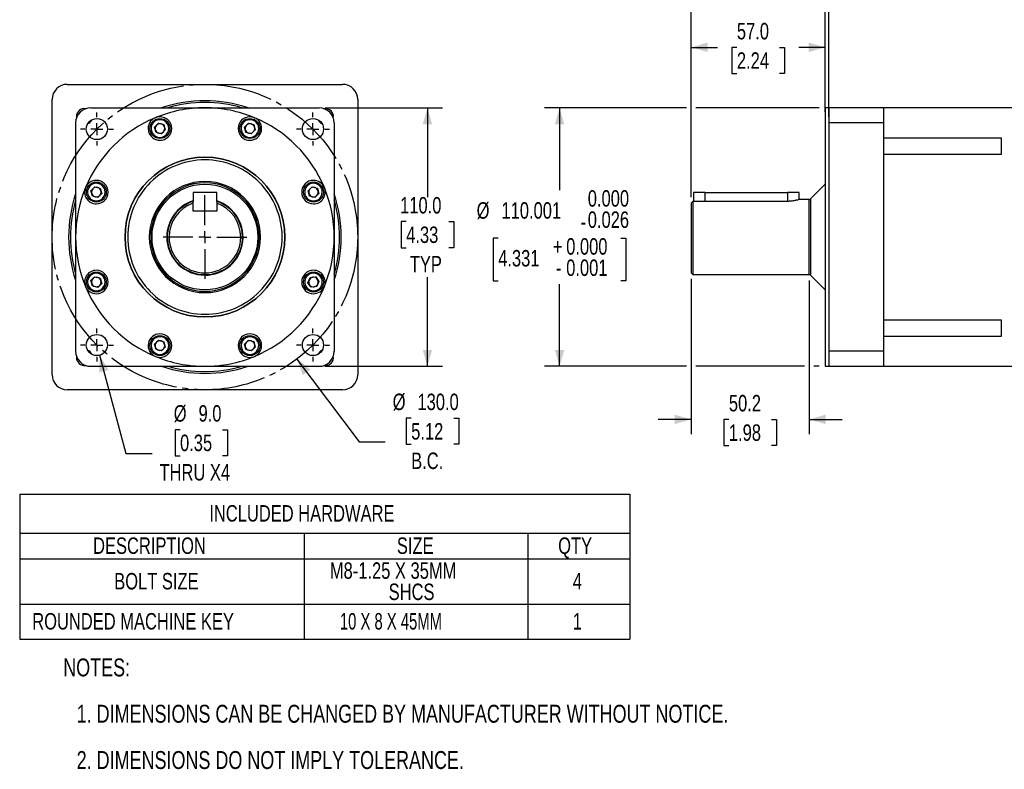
# Model space of a CAD drawing. Header units: millimetres. Extents: x 0 to 432, y 0 to 278.
# Tile 1 of 16: x 0 to 209, y 11 to 170. Entities that reach past the tile are written whole.
import ezdxf

# ---------------------------------------------------------------- set-up
doc = ezdxf.new("R2010")
doc.units = ezdxf.units.MM
doc.linetypes.add('SLD-Center', pattern=[19.05, 15.24, -1.27, 1.27, -1.27])
doc.linetypes.add('SLD-Solid', pattern=[0])
doc.layers.add('CENTER', color=40, linetype='SLD-Center')
doc.layers.add('DIMENSIONS', color=140, linetype='SLD-Solid', lineweight=25)
doc.layers.add('TEXT', color=140, linetype='SLD-Solid', lineweight=25)
doc.styles.add('SLDTEXTSTYLE0', font='TXT', dxfattribs={"width": 0.75})
doc.styles.add('SLDTEXTSTYLE1', font='TXT', dxfattribs={"width": 0.673077})
doc.dimstyles.new('SLDDIMSTYLE0', dxfattribs={"dimtxt": 3.5, "dimasz": 3.5, "dimexe": 0, "dimexo": 0.0625, "dimgap": 0.875, "dimtad": 0, "dimtih": 1, "dimtoh": 1, "dimdec": 1, "dimlfac": 2, "dimrnd": 1e-09, "dimzin": 4, "dimdsep": 46, "dimtxsty": 'SLDTEXTSTYLE0', "dimsah": 1, "dimcen": 0.09, "dimadec": 0, "dimazin": 1, "dimtfac": 1, "dimtdec": 1, "dimtofl": 0, "dimtmove": 0, "dimatfit": 3, "dimfxl": 0, "dimfrac": 2, "dimtolj": 1, "dimtzin": 12, "dimarcsym": 0})
doc.dimstyles.new('SLDDIMSTYLE3', dxfattribs={"dimtxt": 3.5, "dimasz": 3.5, "dimexe": 0, "dimexo": 0.0625, "dimgap": 0.875, "dimtad": 0, "dimtih": 1, "dimtoh": 1, "dimdec": 3, "dimlfac": 2, "dimrnd": 1e-09, "dimzin": 12, "dimdsep": 46, "dimtxsty": 'SLDTEXTSTYLE0', "dimsah": 1, "dimcen": 0.09, "dimadec": 0, "dimazin": 3, "dimtol": 1, "dimtm": 0.026, "dimtfac": 1, "dimtdec": 3, "dimtofl": 0, "dimtmove": 0, "dimatfit": 3, "dimfxl": 0, "dimfrac": 2, "dimtolj": 1, "dimtzin": 0, "dimarcsym": 0})
doc.dimstyles.new('SLDDIMSTYLE4', dxfattribs={"dimtxt": 3.5, "dimasz": 3.5, "dimexe": 0, "dimexo": 0.0625, "dimgap": 0.875, "dimtad": 0, "dimtih": 1, "dimtoh": 1, "dimdec": 1, "dimlfac": 2, "dimrnd": 1e-09, "dimzin": 12, "dimdsep": 46, "dimtxsty": 'SLDTEXTSTYLE0', "dimsah": 1, "dimcen": 0.09, "dimadec": 0, "dimazin": 3, "dimtfac": 1, "dimtdec": 1, "dimtmove": 0, "dimatfit": 0, "dimfxl": 0, "dimfrac": 2, "dimtolj": 1, "dimtzin": 12, "dimarcsym": 0})
doc.dimstyles.new('SLDDIMSTYLE5', dxfattribs={"dimtxt": 3.5, "dimasz": 3.5, "dimexe": 0, "dimexo": 0.0625, "dimgap": 0.875, "dimtad": 0, "dimtih": 1, "dimtoh": 1, "dimdec": 1, "dimlfac": 2, "dimrnd": 1e-09, "dimzin": 12, "dimdsep": 46, "dimtxsty": 'SLDTEXTSTYLE0', "dimsah": 1, "dimcen": 0.09, "dimadec": 0, "dimazin": 3, "dimtfac": 1, "dimtdec": 1, "dimtofl": 0, "dimtmove": 0, "dimatfit": 3, "dimfxl": 0, "dimfrac": 2, "dimtolj": 1, "dimtzin": 12, "dimarcsym": 0})
doc.dimstyles.new('SLDDIMSTYLE6', dxfattribs={"dimtxt": 3.5, "dimasz": 3.5, "dimexe": 0, "dimexo": 0.0625, "dimgap": 0.875, "dimtad": 0, "dimtih": 1, "dimtoh": 1, "dimdec": 1, "dimlfac": 2, "dimrnd": 1e-09, "dimzin": 4, "dimdsep": 46, "dimtxsty": 'SLDTEXTSTYLE0', "dimsah": 1, "dimcen": 0, "dimadec": 0, "dimazin": 1, "dimtfac": 1, "dimtdec": 1, "dimtofl": 0, "dimtmove": 0, "dimatfit": 3, "dimfxl": 0, "dimfrac": 2, "dimtolj": 1, "dimtzin": 12, "dimarcsym": 0})

# ---------------------------------------------------------------- blocks, each defined once
blk = doc.blocks.new('SW_NOTE_0_2')
at = {"layer": 'TEXT', "color": 0, "char_height": 3.81, "attachment_point": 1, "style": 'SLDTEXTSTYLE0'}
for s, insert in [('NOTES:', (0, 4.91)), ('1. DIMENSIONS CAN BE CHANGED BY MANUFACTURER WITHOUT NOTICE.', (2.86, -4.94)), ('2. DIMENSIONS DO NOT IMPLY TOLERANCE.', (2.86, -14.79))]:
    blk.add_mtext(s, dxfattribs=dict(at, insert=insert))
blk = doc.blocks.new('SW_TABLEANNOTATION_0')
at = {"layer": 'TEXT', "color": 0}
for p, q in [((0, 0), (0, -8.24)), ((0, 0), (60.51, 0)), ((60.51, 0), (108.1, 0)), ((108.1, 0), (129.81, 0)), ((129.81, 0), (129.81, -8.24)), ((0, -8.24), (0, -13.76)), ((0, -8.24), (60.51, -8.24)), ((60.51, -8.24), (60.51, -13.76)), ((60.51, -8.24), (108.1, -8.24)), ((108.1, -8.24), (108.1, -13.76)), ((108.1, -8.24), (129.81, -8.24)), ((129.81, -8.24), (129.81, -13.76)), ((0, -13.76), (0, -23.35)), ((0, -13.76), (60.51, -13.76)), ((60.51, -13.76), (60.51, -23.35)), ((60.51, -13.76), (108.1, -13.76)), ((108.1, -13.76), (108.1, -23.35)), ((108.1, -13.76), (129.81, -13.76)), ((129.81, -13.76), (129.81, -23.35)), ((0, -23.35), (0, -30.81)), ((0, -23.35), (60.51, -23.35)), ((60.51, -23.35), (60.51, -30.81)), ((60.51, -23.35), (108.1, -23.35)), ((108.1, -23.35), (108.1, -30.81)), ((108.1, -23.35), (129.81, -23.35)), ((129.81, -23.35), (129.81, -30.81)), ((0, -30.81), (60.51, -30.81)), ((60.51, -30.81), (108.1, -30.81)), ((108.1, -30.81), (129.81, -30.81))]:
    blk.add_line(p, q, dxfattribs=at)
at = {"layer": 'TEXT', "color": 0, "char_height": 3.5, "attachment_point": 1}
for s, insert, style in [('INCLUDED HARDWARE', (40.34, -2.3), 'SLDTEXTSTYLE0'), ('DESCRIPTION', (15.61, -9.18), 'SLDTEXTSTYLE0'), ('SIZE', (80.24, -9.18), 'SLDTEXTSTYLE0'), ('QTY', (114.55, -9.18), 'SLDTEXTSTYLE0'), ('M8-1.25 X 35MM', (65.98, -14.48), 'SLDTEXTSTYLE0'), ('BOLT SIZE', (20.11, -16.74), 'SLDTEXTSTYLE0'), ('4', (117.66, -16.74), 'SLDTEXTSTYLE0'), ('SHCS', (78.49, -19), 'SLDTEXTSTYLE0'), ('ROUNDED MACHINE KEY', (2.67, -25.27), 'SLDTEXTSTYLE0'), ('10 X 8 X 45MM', (68.12, -25.27), 'SLDTEXTSTYLE1'), ('1', (117.66, -25.27), 'SLDTEXTSTYLE0')]:
    blk.add_mtext(s, dxfattribs=dict(at, insert=insert, style=style))
blk = doc.blocks.new('_D_3')
at = {"layer": 'DIMENSIONS'}
for p, q in [((141.84, 151.58), (111.67, 151.58)), ((114.84, 151.58), (114.84, 134.08)), ((170.07, 151.58), (143.84, 151.58)), ((101.79, 123.85), (100.73, 123.85)), ((100.73, 123.85), (100.73, 114.8)), ((127.9, 123.85), (128.96, 123.85)), ((128.96, 123.85), (128.96, 114.8)), ((100.73, 114.8), (101.79, 114.8)), ((114.84, 96.58), (114.84, 114.09)), ((128.96, 114.8), (127.9, 114.8)), ((141.84, 96.58), (111.67, 96.58)), ((166.94, 96.58), (143.84, 96.58)), ((170.07, 96.58), (168.94, 96.58))]:
    blk.add_line(p, q, dxfattribs=at)
for points in [[(114.84, 151.58), (113.84, 148.08), (115.84, 148.08)], [(114.84, 96.58), (115.84, 100.08), (113.84, 100.08)]]:
    blk.add_solid(points, dxfattribs=at)
at = {"layer": 'DIMENSIONS', "char_height": 3.5, "attachment_point": 1, "style": 'SLDTEXTSTYLE0'}
for s, insert in [('0.000', (120.85, 134.06)), ('%%c', (97.21, 131.5)), ('110.001', (102.49, 131.5)), ('0.026', (120.85, 129.54)), ('-', (119.29, 129.08)), ('0.000', (116.26, 123.84)), ('+', (113.43, 123.84)), ('4.331', (101.79, 121.33)), ('-', (114.07, 119.31)), ('0.001', (116.26, 119.31))]:
    blk.add_mtext(s, dxfattribs=dict(at, insert=insert))
blk = doc.blocks.new('_D_4')
at = {"layer": 'DIMENSIONS'}
for p, q in [((142.84, 115.2), (142.84, 82.12)), ((167.94, 114.81), (167.94, 82.12)), ((142.84, 85.29), (135.84, 85.29)), ((150.87, 85.26), (149.8, 85.26)), ((149.8, 85.26), (149.8, 79.71)), ((159.92, 85.26), (160.98, 85.26)), ((160.98, 85.26), (160.98, 79.71)), ((167.94, 85.29), (174.94, 85.29)), ((149.8, 79.71), (150.87, 79.71)), ((160.98, 79.71), (159.92, 79.71))]:
    blk.add_line(p, q, dxfattribs=at)
for points in [[(142.84, 85.29), (139.34, 86.29), (139.34, 84.29)], [(167.94, 85.29), (171.44, 84.29), (171.44, 86.29)]]:
    blk.add_solid(points, dxfattribs=at)
at = {"layer": 'DIMENSIONS', "char_height": 3.5, "attachment_point": 1, "style": 'SLDTEXTSTYLE0'}
for s, insert in [('50.2', (150.87, 90.49)), ('1.98', (150.87, 84.22))]:
    blk.add_mtext(s, dxfattribs=dict(at, insert=insert))
blk = doc.blocks.new('_D_5')
at = {"layer": 'DIMENSIONS'}
for p, q in [((142.84, 132.55), (142.84, 167.63)), ((171.34, 152.85), (171.34, 167.63)), ((142.84, 164.46), (148.43, 164.46)), ((152.57, 164.43), (151.5, 164.43)), ((151.5, 164.43), (151.5, 158.87)), ((161.62, 164.43), (162.69, 164.43)), ((162.69, 164.43), (162.69, 158.87)), ((171.34, 164.46), (165.76, 164.46)), ((151.5, 158.87), (152.57, 158.87)), ((162.69, 158.87), (161.62, 158.87))]:
    blk.add_line(p, q, dxfattribs=at)
for points in [[(142.84, 164.46), (146.34, 163.46), (146.34, 165.46)], [(171.34, 164.46), (167.84, 165.46), (167.84, 163.46)]]:
    blk.add_solid(points, dxfattribs=at)
at = {"layer": 'DIMENSIONS', "char_height": 3.5, "attachment_point": 1, "style": 'SLDTEXTSTYLE0'}
for s, insert in [('57.0', (152.57, 169.65)), ('2.24', (152.57, 163.39))]:
    blk.add_mtext(s, dxfattribs=dict(at, insert=insert))
blk = doc.blocks.new('_D_6')
at = {"layer": 'DIMENSIONS'}
for p, q in [((172.13, 152.86), (172.13, 187.76)), ((214.74, 153.97), (214.74, 187.76)), ((172.13, 184.58), (184.77, 184.58)), ((188.91, 184.56), (187.84, 184.56)), ((187.84, 184.56), (187.84, 179)), ((197.96, 184.56), (199.03, 184.56)), ((199.03, 184.56), (199.03, 179)), ((214.74, 184.58), (202.1, 184.58)), ((187.84, 179), (188.91, 179)), ((199.03, 179), (197.96, 179))]:
    blk.add_line(p, q, dxfattribs=at)
for points in [[(172.13, 184.58), (175.63, 183.58), (175.63, 185.58)], [(214.74, 184.58), (211.24, 185.58), (211.24, 183.58)]]:
    blk.add_solid(points, dxfattribs=at)
at = {"layer": 'DIMENSIONS', "char_height": 3.5, "attachment_point": 1, "style": 'SLDTEXTSTYLE0'}
for s, insert in [('85.2', (188.91, 189.78)), ('3.36', (188.91, 183.51))]:
    blk.add_mtext(s, dxfattribs=dict(at, insert=insert))
blk = doc.blocks.new('_D_9')
at = {"layer": 'DIMENSIONS'}
for p, q in [((142.84, 132.55), (142.84, 205.76)), ((258.13, 157.85), (258.13, 205.76)), ((142.84, 202.58), (191.82, 202.58)), ((195.96, 202.56), (194.89, 202.56)), ((194.89, 202.56), (194.89, 197)), ((205.01, 202.56), (206.08, 202.56)), ((206.08, 202.56), (206.08, 197)), ((258.13, 202.58), (209.15, 202.58)), ((194.89, 197), (195.96, 197)), ((206.08, 197), (205.01, 197))]:
    blk.add_line(p, q, dxfattribs=at)
for points in [[(142.84, 202.58), (146.34, 201.58), (146.34, 203.58)], [(258.13, 202.58), (254.63, 203.58), (254.63, 201.58)]]:
    blk.add_solid(points, dxfattribs=at)
at = {"layer": 'DIMENSIONS', "char_height": 3.5, "attachment_point": 1, "style": 'SLDTEXTSTYLE0'}
for s, insert in [('230.6', (194.67, 207.78)), ('9.08', (195.96, 201.51))]:
    blk.add_mtext(s, dxfattribs=dict(at, insert=insert))
blk = doc.blocks.new('_D_10')
at = {"layer": 'DIMENSIONS'}
for p, q in [((171.34, 150.76), (171.34, 187.76)), ((172.13, 149.64), (172.13, 187.76)), ((148.99, 184.56), (147.92, 184.56)), ((147.92, 184.56), (147.92, 179)), ((158.04, 184.56), (159.1, 184.56)), ((159.1, 184.56), (159.1, 179)), ((171.34, 184.58), (162.17, 184.58)), ((172.13, 184.58), (179.13, 184.58)), ((147.92, 179), (148.99, 179)), ((159.1, 179), (158.04, 179))]:
    blk.add_line(p, q, dxfattribs=at)
for points in [[(171.34, 184.58), (167.84, 185.58), (167.84, 183.58)], [(172.13, 184.58), (175.63, 183.58), (175.63, 185.58)]]:
    blk.add_solid(points, dxfattribs=at)
at = {"layer": 'DIMENSIONS', "char_height": 3.5, "attachment_point": 1, "style": 'SLDTEXTSTYLE0'}
for s, insert in [('1.6', (150.28, 189.78)), ('0.06', (148.99, 183.51))]:
    blk.add_mtext(s, dxfattribs=dict(at, insert=insert))
blk = doc.blocks.new('_D_14')
at = {"layer": 'DIMENSIONS'}
for p, q in [((58.95, 98.12), (72.2, 80.5)), ((83.28, 85.55), (82.21, 85.55)), ((82.21, 85.55), (82.21, 79.99)), ((92.33, 85.55), (93.4, 85.55)), ((93.4, 85.55), (93.4, 79.99)), ((72.2, 80.5), (77.76, 80.5)), ((82.21, 79.99), (83.28, 79.99)), ((93.4, 79.99), (92.33, 79.99))]:
    blk.add_line(p, q, dxfattribs=at)
blk.add_solid([(58.95, 98.12), (60.25, 94.72), (61.85, 95.92)], dxfattribs=at)
at = {"layer": 'DIMENSIONS', "char_height": 3.5, "attachment_point": 1, "style": 'SLDTEXTSTYLE0'}
for s, insert in [('%%c', (79.35, 90.77)), ('130.0', (84.62, 90.77)), ('5.12', (83.28, 84.5)), ('B.C.', (83.28, 78.23))]:
    blk.add_mtext(s, dxfattribs=dict(at, insert=insert))
blk = doc.blocks.new('_D_15')
at = {"layer": 'DIMENSIONS'}
for p, q in [((17, 98.93), (22.6, 78.05)), ((34.11, 83.09), (33.05, 83.09)), ((33.05, 83.09), (33.05, 77.53)), ((43.17, 83.09), (44.23, 83.09)), ((44.23, 83.09), (44.23, 77.53)), ((22.6, 78.05), (28.16, 78.05)), ((33.05, 77.53), (34.11, 77.53)), ((44.23, 77.53), (43.17, 77.53))]:
    blk.add_line(p, q, dxfattribs=at)
blk.add_solid([(17, 98.93), (16.94, 95.29), (18.88, 95.81)], dxfattribs=at)
at = {"layer": 'DIMENSIONS', "char_height": 3.5, "attachment_point": 1, "style": 'SLDTEXTSTYLE0'}
for s, insert in [('%%c', (32.77, 88.31)), ('9.0', (38.05, 88.31)), ('0.35', (34.11, 82.04)), ('THRU X4', (29.74, 75.78))]:
    blk.add_mtext(s, dxfattribs=dict(at, insert=insert))
blk = doc.blocks.new('_D_16')
at = {"layer": 'DIMENSIONS'}
for p, q in [((64.96, 151.59), (89.92, 151.59)), ((86.74, 151.59), (86.74, 132.61)), ((82.22, 127.38), (81.15, 127.38)), ((81.15, 127.38), (81.15, 121.82)), ((91.27, 127.38), (92.34, 127.38)), ((92.34, 127.38), (92.34, 121.82)), ((81.15, 121.82), (82.22, 121.82)), ((92.34, 121.82), (91.27, 121.82)), ((86.74, 96.58), (86.74, 115.55)), ((64.96, 96.58), (89.92, 96.58))]:
    blk.add_line(p, q, dxfattribs=at)
for points in [[(86.74, 151.59), (85.74, 148.09), (87.74, 148.09)], [(86.74, 96.58), (87.74, 100.08), (85.74, 100.08)]]:
    blk.add_solid(points, dxfattribs=at)
at = {"layer": 'DIMENSIONS', "char_height": 3.5, "attachment_point": 1, "style": 'SLDTEXTSTYLE0'}
for s, insert in [('110.0', (80.93, 132.6)), ('4.33', (82.22, 126.33)), ('TYP', (82.99, 120.07))]:
    blk.add_mtext(s, dxfattribs=dict(at, insert=insert))
blk = doc.blocks.new('SW_CENTERMARKSYMBOL_1')
at = {"layer": 'CENTER', "color": 0}
for p, q in [((0, 2.54), (0, 3.52)), ((-2.54, 0), (-3.52, 0)), ((0, 0), (-1.27, 0)), ((0, 0), (0, 1.27)), ((0, 0), (0, -1.27)), ((0, 0), (1.27, 0)), ((2.54, 0), (3.52, 0)), ((0, -2.54), (0, -3.52))]:
    blk.add_line(p, q, dxfattribs=at)
blk = doc.blocks.new('SW_CENTERMARKSYMBOL_2')
at = {"layer": 'CENTER', "color": 0}
for p, q in [((0, 2.54), (0, 3.52)), ((-2.54, 0), (-3.52, 0)), ((0, 0), (-1.27, 0)), ((0, 0), (0, 1.27)), ((0, 0), (0, -1.27)), ((0, 0), (1.27, 0)), ((2.54, 0), (3.52, 0)), ((0, -2.54), (0, -3.52))]:
    blk.add_line(p, q, dxfattribs=at)
blk = doc.blocks.new('SW_CENTERMARKSYMBOL_3')
at = {"layer": 'CENTER', "color": 0}
for p, q in [((0, 2.54), (0, 3.52)), ((-2.54, 0), (-3.52, 0)), ((0, 0), (-1.27, 0)), ((0, 0), (0, 1.27)), ((0, 0), (0, -1.27)), ((0, 0), (1.27, 0)), ((2.54, 0), (3.52, 0)), ((0, -2.54), (0, -3.52))]:
    blk.add_line(p, q, dxfattribs=at)
blk = doc.blocks.new('SW_CENTERMARKSYMBOL_4')
at = {"layer": 'CENTER', "color": 0}
for p, q in [((0, 2.54), (0, 3.52)), ((-2.54, 0), (-3.52, 0)), ((0, 0), (-1.27, 0)), ((0, 0), (0, 1.27)), ((0, 0), (0, -1.27)), ((0, 0), (1.27, 0)), ((2.54, 0), (3.52, 0)), ((0, -2.54), (0, -3.52))]:
    blk.add_line(p, q, dxfattribs=at)
blk = doc.blocks.new('SW_CENTERMARKSYMBOL_5')
at = {"layer": 'CENTER', "color": 0}
for p, q in [((0, 2.54), (0, 8.889)), ((-2.54, 0), (-8.889, 0)), ((0, 0), (-1.27, 0)), ((0, 0), (0, 1.27)), ((0, 0), (0, -1.27)), ((0, 0), (1.27, 0)), ((2.54, 0), (8.889, 0)), ((0, -2.54), (0, -8.889))]:
    blk.add_line(p, q, dxfattribs=at)

msp = doc.modelspace()

# ---------------------------------------------------------------- linework, layer by layer
for p, q in [((10.11644, 156.58415), (68.69024, 156.58415)), ((6.90334, 94.79725), (6.90334, 153.37105)), ((71.90334, 153.37105), (71.90334, 94.79725)), ((15.11649, 151.586), (63.69019, 151.586)), ((172.12936, 151.5844), (171.34196, 151.5844)), ((171.34196, 151.5844), (171.34196, 149.49106)), ((172.12936, 151.586), (172.12936, 148.371)), ((183.77399, 151.586), (172.12936, 151.586)), ((183.77399, 151.586), (183.77399, 148.371)), ((214.73999, 151.58285), (183.77399, 151.58285)), ((12.07072, 149.71677), (12.09062, 149.45742)), ((171.34196, 149.49106), (171.34196, 134.60804)), ((11.90149, 148.371), (11.90149, 99.7973)), ((28.69762, 147.48668), (29.5316, 148.31999)), ((29.0023, 146.34778), (28.69762, 147.48668)), ((29.5316, 148.31999), (30.67026, 148.0144)), ((30.97493, 146.87549), (30.14095, 146.04219)), ((30.67026, 148.0144), (30.97493, 146.87549)), ((47.83176, 147.48668), (48.66573, 148.31999)), ((48.13643, 146.34778), (47.83176, 147.48668)), ((48.66573, 148.31999), (49.80439, 148.0144)), ((50.10906, 146.87549), (49.27508, 146.04219)), ((49.80439, 148.0144), (50.10906, 146.87549)), ((66.90519, 148.371), (66.90519, 99.7973)), ((183.77399, 148.371), (172.12936, 148.371)), ((172.12936, 148.371), (172.12936, 99.7973)), ((183.77399, 148.371), (183.77399, 99.7973)), ((30.14095, 146.04219), (29.0023, 146.34778)), ((49.27508, 146.04219), (48.13643, 146.34778)), ((183.77399, 145.22269), (208.77399, 145.22269)), ((208.77399, 145.22269), (208.77399, 141.67223)), ((208.77399, 141.67223), (183.77399, 141.67223)), ((15.16775, 133.95681), (16.00173, 134.79011)), ((16.00173, 134.79011), (17.14038, 134.48452)), ((17.14038, 134.48452), (17.44505, 133.34562)), ((61.36163, 133.95681), (62.19561, 134.79011)), ((62.19561, 134.79011), (63.33426, 134.48452)), ((63.33426, 134.48452), (63.63894, 133.34562)), ((171.34196, 135.33134), (168.20636, 132.19574)), ((171.34196, 134.60804), (171.34196, 113.56026)), ((15.47242, 132.81791), (15.16775, 133.95681)), ((16.61108, 132.51231), (15.47242, 132.81791)), ((17.44505, 133.34562), (16.61108, 132.51231)), ((36.90334, 133.58415), (36.90334, 131.68349)), ((39.40334, 133.58415), (36.90334, 133.58415)), ((41.90334, 133.58415), (39.40334, 133.58415)), ((41.90334, 131.68349), (41.90334, 133.58415)), ((61.66631, 132.81791), (61.36163, 133.95681)), ((62.80496, 132.51231), (61.66631, 132.81791)), ((63.63894, 133.34562), (62.80496, 132.51231)), ((143.34477, 133.58415), (143.34477, 131.68349)), ((145.84477, 133.58415), (143.34477, 133.58415)), ((145.84477, 131.68349), (145.84477, 133.58415)), ((145.84477, 133.58415), (163.34477, 133.58415)), ((163.34477, 133.58415), (163.34477, 131.68349)), ((165.84477, 133.58415), (163.34477, 133.58415)), ((167.93696, 132.08415), (165.81671, 132.08415)), ((165.84477, 132.07551), (165.84477, 133.58415)), ((167.93696, 124.08415), (167.93696, 132.08415)), ((168.20636, 132.19574), (168.20636, 115.97255)), ((36.90334, 129.58415), (36.90334, 131.28131)), ((41.90334, 131.28131), (41.90334, 129.58415)), ((142.84477, 131.28131), (142.84477, 124.08415)), ((143.22577, 131.68349), (143.22577, 116.08415)), ((145.84477, 131.68349), (143.22577, 131.68349)), ((163.34477, 131.68349), (145.84477, 131.68349)), ((41.90334, 129.58415), (36.90334, 129.58415)), ((142.84477, 124.08415), (142.84477, 116.46515)), ((167.93696, 116.08415), (167.93696, 124.08415)), ((15.16775, 114.82267), (16.00173, 115.65598)), ((16.00173, 115.65598), (17.14038, 115.35039)), ((17.14038, 115.35039), (17.44505, 114.21149)), ((61.32957, 114.37796), (61.79445, 115.46139)), ((61.79445, 115.46139), (62.96516, 115.60051)), ((62.96516, 115.60051), (63.671, 114.6562)), ((142.84477, 116.46515), (143.22577, 116.08415)), ((143.22577, 116.08415), (167.93696, 116.08415)), ((168.20636, 115.97255), (171.34196, 112.83696)), ((15.47242, 113.68377), (15.16775, 114.82267)), ((16.61108, 113.37818), (15.47242, 113.68377)), ((17.44505, 114.21149), (16.61108, 113.37818)), ((62.03541, 113.43365), (61.32957, 114.37796)), ((63.20612, 113.57277), (62.03541, 113.43365)), ((63.671, 114.6562), (63.20612, 113.57277)), ((171.34196, 113.56026), (171.34196, 98.67723)), ((183.77399, 106.49606), (208.77399, 106.49606)), ((208.77399, 106.49606), (208.77399, 102.94561)), ((208.77399, 102.94561), (183.77399, 102.94561)), ((28.69762, 101.2928), (29.5316, 102.12611)), ((29.0023, 100.1539), (28.69762, 101.2928)), ((29.5316, 102.12611), (30.67026, 101.82051)), ((30.97493, 100.68161), (30.14095, 99.8483)), ((30.67026, 101.82051), (30.97493, 100.68161)), ((47.82931, 101.28352), (48.65647, 102.12359)), ((48.14324, 100.14714), (47.82931, 101.28352)), ((48.65647, 102.12359), (49.79758, 101.82727)), ((50.11151, 100.69089), (49.28435, 99.85082)), ((49.79758, 101.82727), (50.11151, 100.69089)), ((12.09062, 98.71087), (12.07072, 98.45153)), ((30.14095, 99.8483), (29.0023, 100.1539)), ((49.28435, 99.85082), (48.14324, 100.14714)), ((171.34196, 98.67723), (171.34196, 96.5839)), ((183.77399, 99.7973), (172.12936, 99.7973)), ((172.12936, 99.7973), (172.12936, 96.5823)), ((183.77399, 99.7973), (183.77399, 96.5823)), ((15.11649, 96.5823), (63.69019, 96.5823)), ((171.34196, 96.5839), (172.12936, 96.5839)), ((172.12936, 96.5823), (183.77399, 96.5823)), ((183.77399, 96.58545), (214.73999, 96.58545)), ((68.69024, 91.58415), (10.11644, 91.58415))]:
    msp.add_line(p, q)
for centre, radius in [((16.42237, 147.06512), 2.25), ((29.83628, 147.18109), 2.125), ((48.97041, 147.18109), 2.125), ((62.38431, 147.06512), 2.25), ((39.40334, 124.08415), 17), ((16.3064, 133.65121), 2.125), ((39.40334, 124.08415), 11.25), ((62.50028, 133.65121), 2.125), ((16.3064, 114.51708), 2.125), ((62.50028, 114.51708), 2.125), ((16.42237, 101.10318), 2.25), ((29.83628, 100.9872), 2.125), ((48.97041, 100.9872), 2.125), ((62.38431, 101.10318), 2.25)]:
    msp.add_circle(centre, radius)
for centre, radius, start, end in [((10.11644, 153.37105), 3.2131, 90, 180), ((68.69024, 153.37105), 3.2131, 0, 90), ((39.40334, 124.08415), 29, 71.5028893, 108.4971107), ((15.11649, 148.371), 3.215, 90, 180), ((13.77072, 149.71677), 1.7, 81.2249517, 180), ((39.40334, 124.08415), 27.50025, 90, 112.5), ((39.40334, 124.08415), 28.619, 73.9383891, 106.0616109), ((39.40334, 124.08415), 27.50025, 67.5000001, 90), ((63.69019, 148.371), 3.215, 0, 90), ((65.03596, 149.71677), 1.7, 351.2249517, 98.7750483), ((39.40334, 124.08415), 27.50025, 112.5, 157.5), ((13.77072, 149.71677), 1.7, 293.8357123, 336.1642877), ((29.83628, 147.18109), 2.5, 112.5, 270), ((29.83628, 147.18109), 1.875, 14.9768801, 194.9768801), ((29.83628, 147.18109), 2.5, 90, 112.5), ((29.83628, 147.18109), 2.5, 270, 90), ((48.97041, 147.18109), 2.5, 90, 270), ((48.97041, 147.18109), 1.875, 14.9768801, 194.9768801), ((48.97041, 147.18109), 2.5, 67.5000008, 90), ((48.97041, 147.18109), 2.5, 270, 67.5000008), ((39.40334, 124.08415), 27.50025, 22.5, 67.5000001), ((65.03596, 149.71677), 1.7, 203.8357123, 246.1642877), ((29.83628, 147.18109), 1.875, 194.9768801, 14.9768801), ((29.83628, 147.18109), 1.021, 134.9768801, 194.9768801), ((29.83628, 147.18109), 1.021, 194.9768801, 254.9768801), ((29.83628, 147.18109), 1.021, 74.9768801, 134.9768801), ((29.83628, 147.18109), 1.021, 14.9768801, 74.9768801), ((29.83628, 147.18109), 1.021, 314.9768801, 14.9768801), ((48.97041, 147.18109), 1.875, 194.9768801, 14.9768801), ((48.97041, 147.18109), 1.021, 134.9768801, 194.9768801), ((48.97041, 147.18109), 1.021, 194.9768801, 254.9768801), ((48.97041, 147.18109), 1.021, 74.9768801, 134.9768801), ((48.97041, 147.18109), 1.021, 14.9768801, 74.9768801), ((48.97041, 147.18109), 1.021, 314.9768801, 14.9768801), ((29.83628, 147.18109), 1.021, 254.9768801, 314.9768801), ((48.97041, 147.18109), 1.021, 254.9768801, 314.9768801), ((39.40334, 124.08415), 17.00022, 90, 270), ((39.40334, 124.08415), 17.00022, 270, 90), ((16.3064, 133.65121), 2.5, 90, 157.5), ((16.3064, 133.65121), 2.5, 270, 90), ((62.50028, 133.65121), 2.5, 90, 270), ((62.50028, 133.65121), 2.5, 22.5, 90), ((39.40334, 124.08415), 27.50025, 157.5, 202.5), ((16.3064, 133.65121), 2.5, 157.5, 270), ((16.3064, 133.65121), 1.875, 14.9768801, 194.9768801), ((16.3064, 133.65121), 1.875, 194.9768801, 14.9768801), ((16.3064, 133.65121), 1.021, 134.9768801, 194.9768801), ((16.3064, 133.65121), 1.021, 74.9768801, 134.9768801), ((16.3064, 133.65121), 1.021, 14.9768801, 74.9768801), ((39.40334, 124.08415), 11.825, 90, 270), ((39.40334, 124.08415), 11.53748, 90, 270), ((39.40334, 124.08415), 11.825, 270, 90), ((39.40334, 124.08415), 11.53748, 270, 90), ((62.50028, 133.65121), 1.875, 14.9768801, 194.9768801), ((62.50028, 133.65121), 1.875, 194.9768801, 14.9768801), ((62.50028, 133.65121), 1.021, 134.9768801, 194.9768801), ((62.50028, 133.65121), 1.021, 74.9768801, 134.9768801), ((62.50028, 133.65121), 2.5, 270, 22.5), ((62.50028, 133.65121), 1.021, 14.9768801, 74.9768801), ((39.40334, 124.08415), 27.50025, 337.5, 22.5), ((39.40334, 124.08415), 29, 161.5028893, 180), ((39.40334, 124.08415), 28.619, 163.9383891, 196.0616109), ((16.3064, 133.65121), 1.021, 194.9768801, 254.9768801), ((16.3064, 133.65121), 1.021, 254.9768801, 314.9768801), ((16.3064, 133.65121), 1.021, 314.9768801, 14.9768801), ((62.50028, 133.65121), 1.021, 194.9768801, 254.9768801), ((62.50028, 133.65121), 1.021, 254.9768801, 314.9768801), ((62.50028, 133.65121), 1.021, 314.9768801, 14.9768801), ((39.40334, 124.08415), 29, 341.5028893, 18.4971107), ((39.40334, 124.08415), 28.619, 343.9383891, 16.0616109), ((167.93696, 132.46515), 0.381, 270, 315), ((39.40334, 124.08415), 8.11159, 107.9508414, 180), ((39.40334, 124.08415), 8.11159, 180, 72.0491586), ((39.40334, 124.08415), 8, 108.2099569, 71.7900431), ((39.40334, 124.08415), 7.619, 109.1551345, 180), ((39.40334, 124.08415), 7.619, 0, 70.8448655), ((39.40334, 124.08415), 29, 180, 198.4971107), ((39.40334, 124.08415), 7.619, 180, 0), ((16.3064, 114.51708), 2.5, 90, 202.5), ((16.3064, 114.51708), 1.875, 14.9768801, 194.9768801), ((16.3064, 114.51708), 1.021, 134.9768801, 194.9768801), ((16.3064, 114.51708), 1.021, 74.9768801, 134.9768801), ((16.3064, 114.51708), 2.5, 270, 90), ((16.3064, 114.51708), 1.021, 14.9768801, 74.9768801), ((62.50028, 114.51708), 2.5, 90, 270), ((62.50028, 114.51708), 1.875, 156.7768621, 336.7768621), ((62.50028, 114.51708), 1.875, 336.7768621, 156.7768621), ((62.50028, 114.51708), 1.021, 96.7768621, 156.7768621), ((62.50028, 114.51708), 1.021, 36.7768621, 96.7768621), ((62.50028, 114.51708), 2.5, 337.5, 90), ((167.93696, 115.70315), 0.381, 45, 90), ((39.40334, 124.08415), 27.50025, 202.5, 247.5000001), ((16.3064, 114.51708), 2.5, 202.5, 270), ((16.3064, 114.51708), 1.875, 194.9768801, 14.9768801), ((16.3064, 114.51708), 1.021, 194.9768801, 254.9768801), ((16.3064, 114.51708), 1.021, 254.9768801, 314.9768801), ((16.3064, 114.51708), 1.021, 314.9768801, 14.9768801), ((39.40334, 124.08415), 27.50025, 292.5, 337.5), ((62.50028, 114.51708), 1.021, 156.7768621, 216.7768621), ((62.50028, 114.51708), 1.021, 216.7768621, 276.7768621), ((62.50028, 114.51708), 2.5, 270, 337.5), ((62.50028, 114.51708), 1.021, 276.7768621, 336.7768621), ((62.50028, 114.51708), 1.021, 336.7768621, 36.7768621), ((29.83628, 100.9872), 2.5, 90, 247.5000008), ((29.83628, 100.9872), 1.875, 14.9768801, 194.9768801), ((29.83628, 100.9872), 2.5, 270, 90), ((48.97041, 100.9872), 2.5, 90, 270), ((48.97041, 100.9872), 1.875, 15.4433026, 195.4433026), ((48.97041, 100.9872), 2.5, 292.5, 90), ((29.83628, 100.9872), 1.875, 194.9768801, 14.9768801), ((29.83628, 100.9872), 1.021, 134.9768801, 194.9768801), ((29.83628, 100.9872), 1.021, 194.9768801, 254.9768801), ((29.83628, 100.9872), 1.021, 74.9768801, 134.9768801), ((29.83628, 100.9872), 1.021, 14.9768801, 74.9768801), ((29.83628, 100.9872), 1.021, 314.9768801, 14.9768801), ((48.97041, 100.9872), 1.875, 195.4433026, 15.4433026), ((48.97041, 100.9872), 1.021, 135.4433026, 195.4433026), ((48.97041, 100.9872), 1.021, 195.4433026, 255.4433026), ((48.97041, 100.9872), 1.021, 75.4433026, 135.4433026), ((48.97041, 100.9872), 1.021, 15.4433026, 75.4433026), ((48.97041, 100.9872), 1.021, 315.4433026, 15.4433026), ((15.11649, 99.7973), 3.215, 180, 270), ((13.77072, 98.45153), 1.7, 180, 278.7750483), ((13.77072, 98.45153), 1.7, 23.8357123, 66.1642877), ((39.40334, 124.08415), 27.50025, 247.5000001, 270), ((29.83628, 100.9872), 2.5, 247.5000008, 270), ((29.83628, 100.9872), 1.021, 254.9768801, 314.9768801), ((39.40334, 124.08415), 27.50025, 270, 292.5), ((48.97041, 100.9872), 1.021, 255.4433026, 315.4433026), ((48.97041, 100.9872), 2.5, 270, 292.5), ((65.03596, 98.45153), 1.7, 113.8357123, 156.1642877), ((63.69019, 99.7973), 3.215, 270, 0), ((65.03596, 98.45153), 1.7, 261.2249517, 8.7750483), ((39.40334, 124.08415), 29, 251.5028893, 288.4971107), ((39.40334, 124.08415), 28.619, 253.9383891, 270), ((39.40334, 124.08415), 28.619, 270, 286.0616109), ((10.11644, 94.79725), 3.2131, 180, 270), ((68.69024, 94.79725), 3.2131, 270, 0)]:
    msp.add_arc(centre, radius, start, end)
for points, knots in [([(39.40334, 140.50915), (35.04729, 140.50915), (30.86931, 138.77857), (24.70892, 132.61818), (22.97834, 128.4402), (22.97834, 119.72809), (24.70892, 115.55012), (30.86931, 109.38972), (35.04729, 107.65915), (39.40334, 107.65915)], [0, 0, 0, 0, 0.25, 0.25, 0.5, 0.5, 0.75, 0.75, 1, 1, 1, 1]), ([(39.40334, 107.65915), (43.7594, 107.65915), (47.93737, 109.38972), (54.09777, 115.55012), (55.82834, 119.72809), (55.82834, 128.4402), (54.09777, 132.61818), (47.93737, 138.77857), (43.7594, 140.50915), (39.40334, 140.50915)], [0, 0, 0, 0, 0.25, 0.25, 0.5, 0.5, 0.75, 0.75, 1, 1, 1, 1]), ([(165.81671, 132.07547), (165.825, 132.07803), (165.86196, 132.08945), (165.65783, 132.02563), (165.22213, 131.90586), (164.55318, 131.7673), (163.88397, 131.6917), (163.4714, 131.68542), (163.34477, 131.68349)], [0, 0, 0, 0, 0.059103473, 0.263402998, 0.470276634, 0.685765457, 0.90355095, 1, 1, 1, 1])]:
    msp.add_open_spline(points, degree=3, knots=knots)
for points in [[(36.90334, 131.28131), (36.90334, 131.41555), (36.90334, 131.5496), (36.90334, 131.68349)], [(41.90334, 131.68349), (41.90334, 131.5496), (41.90334, 131.41555), (41.90334, 131.28131)], [(143.22577, 131.68349), (143.09859, 131.5496), (142.97158, 131.41555), (142.84477, 131.28131)]]:
    msp.add_open_spline(points, degree=3)
at = {"layer": 'CENTER', "linetype": 'SLD-Center'}
msp.add_circle((39.40334, 124.08415), 32.5, dxfattribs=at)

# ---------------------------------------------------------------- block references
at = {"layer": 'CENTER'}
for name, p in [('SW_CENTERMARKSYMBOL_1', (16.42237, 147.06512)), ('SW_CENTERMARKSYMBOL_2', (62.38431, 147.06512)), ('SW_CENTERMARKSYMBOL_5', (39.40334, 124.08415)), ('SW_CENTERMARKSYMBOL_4', (16.42237, 101.10318)), ('SW_CENTERMARKSYMBOL_3', (62.38431, 101.10318))]:
    msp.add_blockref(name, p, dxfattribs=at)
at = {"layer": 'TEXT'}
for name, p in [('SW_TABLEANNOTATION_0', (0, 69.34296)), ('SW_NOTE_0_2', (9.2613, 29.49478))]:
    msp.add_blockref(name, p, dxfattribs=at)

# ---------------------------------------------------------------- dimensions: what is measured, and where the dimension line sits
at = {"layer": 'DIMENSIONS'}
for base, p1, p2, dimstyle, picture, middle in [((258.12936, 202.58415), (142.84477, 131.28131), (258.12936, 156.58415), 'SLDDIMSTYLE5', '_D_9', (200.48707, 202.58415)), ((172.12936, 184.58415), (171.34196, 149.49106), (172.12936, 148.371), 'SLDDIMSTYLE4', '_D_10', (153.51102, 184.58415)), ((214.73999, 184.58415), (172.12936, 151.586), (214.73999, 152.70315), 'SLDDIMSTYLE5', '_D_6', (193.43468, 184.58415)), ((171.34196, 164.45731), (142.84477, 131.28131), (171.34196, 151.5844), 'SLDDIMSTYLE0', '_D_5', (157.09337, 164.45731)), ((167.93696, 85.29022), (142.84477, 116.46515), (167.93696, 116.08415), 'SLDDIMSTYLE4', '_D_4', (155.39086, 85.29022))]:
    dim = msp.add_linear_dim(base=base, p1=p1, p2=p2, dimstyle=dimstyle, dxfattribs=at)
    dim.commit()
    dim.dimension.update_dxf_attribs({"geometry": picture, "text_midpoint": middle, "dimtype": 160})
for base, p1, p2, text, dimstyle, picture, middle in [((86.74411, 96.5823), (63.69019, 151.586), (63.69019, 96.5823), '<>\\PTYP', 'SLDDIMSTYLE0', '_D_16', (86.74411, 124.08415)), ((114.84477, 96.5839), (171.34196, 151.5844), (171.34196, 96.5839), '%%c<>', 'SLDDIMSTYLE3', '_D_3', (114.84477, 124.08415))]:
    dim = msp.add_linear_dim(base=base, p1=p1, p2=p2, angle=90, text=text, dimstyle=dimstyle, dxfattribs=at)
    dim.commit()
    dim.dimension.update_dxf_attribs({"geometry": picture, "text_midpoint": middle, "dimtype": 160})
for p1, p2, text, picture, middle in [((19.86082, 150.0522), (58.94586, 98.11609), '<>\\PB.C.', '_D_14', (87.80316, 82.76738)), ((15.84003, 103.27651), (17.00472, 98.92984), '<>\\PTHRU X4', '_D_15', (38.6402, 80.31092))]:
    dim = msp.add_diameter_dim_2p(p1=p1, p2=p2, text=text, dimstyle='SLDDIMSTYLE6', dxfattribs=at)
    dim.commit()
    dim.dimension.update_dxf_attribs({"geometry": picture, "text_midpoint": middle, "dimtype": 163})

doc.saveas('drawing.dxf')
